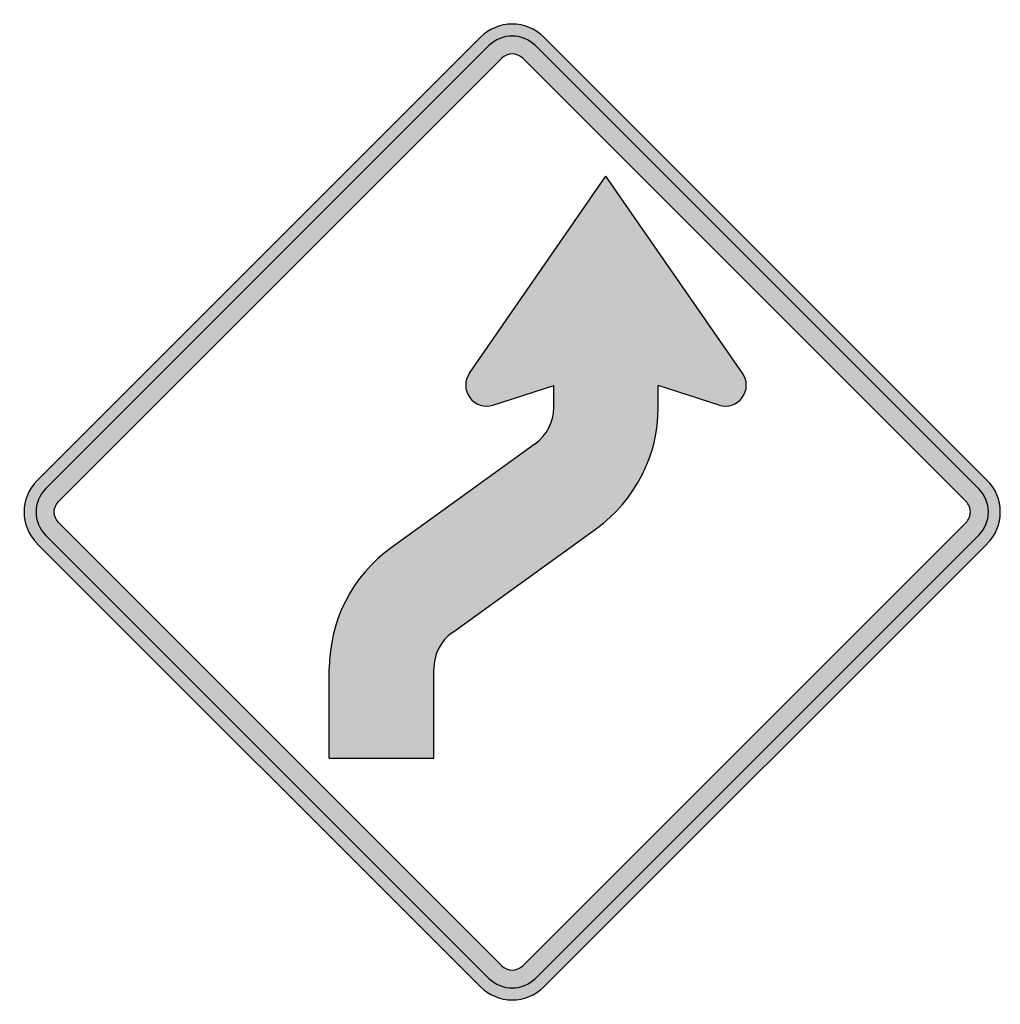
# Model space of a CAD drawing. Header units: inches. Extents: x -21.4 to 21.2, y -21.4 to 21.4.
import ezdxf

# ---------------------------------------------------------------- set-up
doc = ezdxf.new("R2010")
doc.units = ezdxf.units.IN
doc.header["$MEASUREMENT"] = 0

msp = doc.modelspace()

# ---------------------------------------------------------------- hatches: boundary and pattern name
h = msp.add_hatch(color=7)
h.paths.add_polyline_path([(20.64, -1.379), (1.379, -20.64), (1.174, -20.817), (0.962, -20.959), (0.735, -21.072), (0.495, -21.15), (0.247, -21.199), (0, -21.213), (-0.247, -21.199), (-0.495, -21.15), (-0.735, -21.072), (-0.962, -20.959), (-1.174, -20.817), (-1.379, -20.64), (-20.64, -1.379), (-20.817, -1.174), (-20.959, -0.962), (-21.072, -0.735), (-21.15, -0.495), (-21.199, -0.247), (-21.213, 0), (-21.199, 0.247), (-21.15, 0.495), (-21.072, 0.735), (-20.959, 0.962), (-20.817, 1.174), (-20.64, 1.379), (-1.379, 20.64), (-1.174, 20.817), (-0.962, 20.959), (-0.735, 21.072), (-0.495, 21.15), (-0.247, 21.199), (0, 21.213), (0.247, 21.199), (0.495, 21.15), (0.735, 21.072), (0.962, 20.959), (1.174, 20.817), (1.379, 20.64), (20.64, 1.379), (20.81, 1.181), (20.952, 0.969), (21.065, 0.742), (21.15, 0.502), (21.199, 0.255), (21.213, 0), (21.199, -0.255), (21.15, -0.502), (21.065, -0.742), (20.952, -0.969), (20.81, -1.181), (20.64, -1.379)])
h.paths.add_polyline_path([(-19.721, -0.46), (-19.827, -0.318), (-19.891, -0.163), (-19.912, 0), (-19.891, 0.163), (-19.827, 0.318), (-19.721, 0.46), (-0.46, 19.721), (-0.318, 19.827), (-0.163, 19.891), (0, 19.912), (0.163, 19.891), (0.318, 19.827), (0.46, 19.721), (19.721, 0.46), (19.778, 0.396), (19.827, 0.325), (19.863, 0.247), (19.891, 0.17), (19.905, 0.085), (19.912, 0), (19.905, -0.085), (19.891, -0.17), (19.863, -0.247), (19.827, -0.325), (19.778, -0.396), (19.721, -0.46), (0.46, -19.721), (0.318, -19.827), (0.163, -19.891), (0, -19.912), (-0.163, -19.891), (-0.318, -19.827), (-0.46, -19.721), (-19.721, -0.46)], flags=0)
msp.add_hatch(color=7).paths.add_polyline_path([(-3.408, -10.706), (-3.408, -6.809), (-3.38, -6.505), (-3.309, -6.208), (-3.189, -5.926), (-3.033, -5.664), (-2.835, -5.438), (-2.595, -5.233), (3.656, -0.721), (4.066, -0.396), (4.441, -0.049), (4.787, 0.325), (5.105, 0.721), (5.388, 1.146), (5.636, 1.584), (5.848, 2.044), (6.025, 2.524), (6.166, 3.012), (6.265, 3.514), (6.329, 4.023), (6.35, 4.54), (6.35, 5.501), (8.987, 4.653), (9.178, 4.61), (9.362, 4.61), (9.546, 4.653), (9.716, 4.723), (9.864, 4.83), (9.998, 4.971), (10.09, 5.141), (10.154, 5.317), (10.175, 5.501), (10.161, 5.685), (10.105, 5.862), (10.013, 6.032), (4.08, 14.595), (-1.86, 6.032), (-1.952, 5.862), (-2.008, 5.685), (-2.022, 5.501), (-2.001, 5.317), (-1.937, 5.141), (-1.846, 4.971), (-1.711, 4.83), (-1.563, 4.723), (-1.393, 4.653), (-1.209, 4.61), (-1.025, 4.61), (-0.834, 4.653), (1.803, 5.501), (1.803, 4.54), (1.782, 4.236), (1.711, 3.939), (1.591, 3.656), (1.435, 3.394), (1.237, 3.161), (0.997, 2.963), (-5.254, -1.549), (-5.664, -1.874), (-6.039, -2.22), (-6.392, -2.595), (-6.703, -2.991), (-6.986, -3.415), (-7.234, -3.861), (-7.446, -4.32), (-7.623, -4.794), (-7.764, -5.282), (-7.863, -5.784), (-7.927, -6.293), (-7.948, -6.809), (-7.948, -10.706), (-3.408, -10.706)])

# ---------------------------------------------------------------- linework, layer by layer
at = {"color": 7}
for p, q in [((-1.376, 20.642), (-20.642, 1.376)), ((20.643, 1.376), (1.376, 20.642)), ((-1.009, 20.276), (-20.275, 1.009)), ((20.277, 1.009), (1.009, 20.276)), ((-0.456, 19.725), (-19.723, 0.458)), ((19.726, 0.458), (0.458, 19.725)), ((-1.86, 6.032), (4.077, 14.597)), ((10.014, 6.032), (4.077, 14.597)), ((-0.835, 4.65), (1.806, 5.498)), ((1.806, 4.542), (1.806, 5.498)), ((6.347, 4.542), (6.347, 5.498)), ((8.989, 4.65), (6.347, 5.498)), ((1, 2.962), (-5.257, -1.551)), ((-19.723, -0.457), (-0.456, -19.724)), ((-2.598, -5.233), (3.657, -0.72)), ((19.726, -0.457), (0.458, -19.724)), ((-20.275, -1.009), (-1.009, -20.276)), ((20.277, -1.009), (1.009, -20.276)), ((-20.642, -1.377), (-1.376, -20.643)), ((20.643, -1.377), (1.376, -20.643)), ((-7.947, -10.705), (-7.947, -6.813)), ((-3.406, -10.705), (-3.406, -6.813)), ((-7.947, -10.705), (-3.406, -10.705))]:
    msp.add_line(p, q, dxfattribs=at)
for points in [[(1.376, 20.643), (0.616, 21.403), (-0.616, 21.403), (-1.376, 20.643)], [(1.009, 20.276), (0.452, 20.833), (-0.452, 20.833), (-1.009, 20.276)], [(0.458, 19.724), (0.205, 19.977), (-0.205, 19.977), (-0.458, 19.724)], [(0.999, 2.963), (1.506, 3.329), (1.806, 3.916), (1.806, 4.541)], [(3.657, -0.719), (5.346, 0.5), (6.347, 2.457), (6.347, 4.541)], [(-20.643, 1.376), (-21.403, 0.616), (-21.403, -0.616), (-20.643, -1.376)], [(-20.276, 1.009), (-20.833, 0.452), (-20.833, -0.452), (-20.276, -1.009)], [(-19.725, 0.458), (-19.977, 0.205), (-19.977, -0.205), (-19.725, -0.458)], [(-5.256, -1.551), (-6.946, -2.771), (-7.947, -4.728), (-7.947, -6.812)], [(-2.599, -5.234), (-3.105, -5.6), (-3.406, -6.187), (-3.406, -6.812)], [(-0.458, -19.724), (-0.205, -19.977), (0.205, -19.977), (0.458, -19.724)], [(-1.009, -20.276), (-0.452, -20.833), (0.452, -20.833), (1.009, -20.276)], [(-1.376, -20.643), (-0.616, -21.403), (0.616, -21.403), (1.376, -20.643)]]:
    msp.add_open_spline(points, degree=3, dxfattribs=at)
for points in [[(-1.86, 6.032), (-2.081, 5.712), (-2.075, 5.286), (-1.843, 4.973), (-1.611, 4.661), (-1.206, 4.531), (-0.835, 4.65)], [(8.989, 4.649), (9.36, 4.53), (9.765, 4.661), (9.997, 4.973), (10.228, 5.286), (10.235, 5.712), (10.013, 6.032)], [(20.643, -1.376), (21.008, -1.011), (21.213, -0.516), (21.213, 0), (21.213, 0.516), (21.008, 1.011), (20.643, 1.376)], [(20.276, -1.009), (20.543, -0.741), (20.694, -0.378), (20.694, 0), (20.694, 0.378), (20.543, 0.741), (20.276, 1.009)], [(19.724, -0.458), (19.846, -0.336), (19.914, -0.172), (19.914, 0), (19.914, 0.172), (19.846, 0.336), (19.725, 0.458)]]:
    msp.add_open_spline(points, degree=3, knots=[0, 0, 0, 0, 1, 1, 1, 2, 2, 2, 2], dxfattribs=at)

doc.saveas('drawing.dxf')
